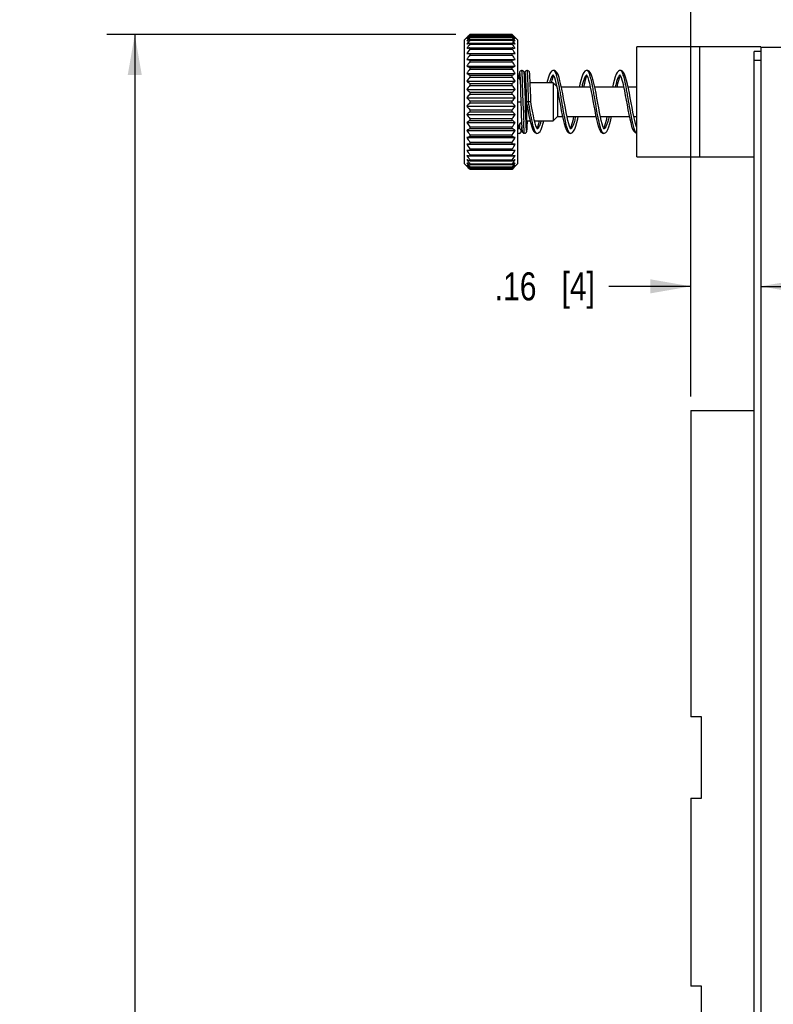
# Model space of a CAD drawing. Header units: inches. Extents: x 0 to 34, y 0 to 22.
# Tile 24 of 36: x 11.5 to 14.9, y 12.7 to 17.1. Entities that reach past the tile are written whole.
import ezdxf

# ---------------------------------------------------------------- set-up
doc = ezdxf.new("R2010")
doc.units = ezdxf.units.IN
doc.header["$LTSCALE"] = 1.87
doc.header["$MEASUREMENT"] = 0
doc.layers.get('0').update_dxf_attribs({"linetype": 'CONTINUOUS'})
doc.layers.add('DIMENSIONS', color=7, linetype='CONTINUOUS')
doc.styles.get("Standard").update_dxf_attribs({"font": 'txt', "width": 0.8})
doc.dimstyles.new('DIMSTYLE_3', dxfattribs={"dimtxt": 0.125, "dimasz": 0.18, "dimexe": 0.125, "dimexo": 0.0625, "dimgap": 0.0625, "dimtad": 0, "dimtih": 1, "dimtoh": 1, "dimlfac": 0.5, "dimzin": 4, "dimdsep": 46, "dimtxsty": 'STANDARD', "dimblk": '_FILLED', "dimblk1": '_FILLED', "dimblk2": '_FILLED', "dimcen": 0.09, "dimadec": 0, "dimazin": 0, "dimtp": 0.001, "dimtm": 0.001, "dimtfac": 1, "dimtofl": 0, "dimtmove": 0, "dimatfit": 3, "dimldrblk": '_FILLED', "dimfxl": 1, "dimtolj": 1, "dimtzin": 4, "dimarcsym": 0})

# ---------------------------------------------------------------- blocks, each defined once
blk = doc.blocks.new('_FILLED')
at = {"color": 0, "linetype": 'BYBLOCK'}
blk.add_solid([(0, 0), (-1, 0.174), (-1, -0.174)], dxfattribs=at)
blk = doc.blocks.new('*D25')
at = {"layer": 'DIMENSIONS', "color": 2, "linetype": 'CONTINUOUS'}
for p, q in [((13.4808, 17.0298), (11.926, 17.0298)), ((12.051, 17.0298), (12.051, 12.0349)), ((12.051, 6.7899), (12.051, 11.7849)), ((13.4808, 6.7899), (11.926, 6.7899))]:
    blk.add_line(p, q, dxfattribs=at)
at = {"layer": 'DIMENSIONS', "color": 2, "linetype": 'CONTINUOUS', "xscale": 0.18, "yscale": 0.18, "zscale": 0.18}
for p, rotation in [((12.051, 17.0298), 90), ((12.051, 6.7899), 270)]:
    blk.add_blockref('_FILLED', p, dxfattribs=dict(at, rotation=rotation))
at = {"layer": 'DIMENSIONS', "color": 2, "linetype": 'CONTINUOUS', "insert": (12.051, 11.9724), "char_height": 0.125, "width": 1.025, "attachment_point": 2, "line_spacing_factor": 0.9}
blk.add_mtext('5.12{\\Ftxt.shx;\\W1.000000;\\H0.125000; }[130]', dxfattribs=at)
blk = doc.blocks.new('*D28')
at = {"layer": 'DIMENSIONS', "color": 2, "linetype": 'CONTINUOUS'}
for p, q in [((14.5275, 15.4173), (14.5275, 17.9049)), ((15.0487, 17.0364), (15.0487, 17.9049)), ((14.5275, 17.7799), (14.1007, 17.7799)), ((15.0487, 17.7799), (15.4087, 17.7799))]:
    blk.add_line(p, q, dxfattribs=at)
at = {"layer": 'DIMENSIONS', "color": 2, "linetype": 'CONTINUOUS', "xscale": 0.18, "yscale": 0.18, "zscale": 0.18}
blk.add_blockref('_FILLED', (14.5275, 17.7799), dxfattribs=at)
at = {"layer": 'DIMENSIONS', "color": 2, "linetype": 'CONTINUOUS', "xscale": 0.18, "yscale": 0.18, "zscale": 0.18, "rotation": 180}
blk.add_blockref('_FILLED', (15.0487, 17.7799), dxfattribs=at)
at = {"layer": 'DIMENSIONS', "color": 2, "linetype": 'CONTINUOUS', "insert": (14.0382, 17.8424), "char_height": 0.125, "width": 0.925, "attachment_point": 3, "line_spacing_factor": 0.9}
blk.add_mtext('.26{\\Ftxt.shx;\\W1.000000;\\H0.125000; }[6.6]', dxfattribs=at)
blk = doc.blocks.new('*D29')
at = {"layer": 'DIMENSIONS', "color": 2, "linetype": 'CONTINUOUS'}
for p, q in [((14.5275, 15.4173), (14.5275, 16.0333)), ((14.5275, 15.9083), (14.1626, 15.9083)), ((14.8387, 15.9083), (15.1987, 15.9083))]:
    blk.add_line(p, q, dxfattribs=at)
at = {"layer": 'DIMENSIONS', "color": 2, "linetype": 'CONTINUOUS', "xscale": 0.18, "yscale": 0.18, "zscale": 0.18}
blk.add_blockref('_FILLED', (14.5275, 15.9083), dxfattribs=at)
at = {"layer": 'DIMENSIONS', "color": 2, "linetype": 'CONTINUOUS', "xscale": 0.18, "yscale": 0.18, "zscale": 0.18, "rotation": 180}
blk.add_blockref('_FILLED', (14.8387, 15.9083), dxfattribs=at)
at = {"layer": 'DIMENSIONS', "color": 2, "linetype": 'CONTINUOUS', "insert": (14.1001, 15.9708), "char_height": 0.125, "width": 0.725, "attachment_point": 3, "line_spacing_factor": 0.9}
blk.add_mtext('.16{\\Ftxt.shx;\\W1.000000;\\H0.125000; }[4]', dxfattribs=at)

msp = doc.modelspace()

# ---------------------------------------------------------------- linework, layer by layer
at = {"color": 7, "linetype": 'CONTINUOUS'}
for p, q in [((13.5433, 17.0299), (13.5197, 17.0062)), ((13.732, 17.0298), (13.5433, 17.0298)), ((13.5433, 17.0279), (13.5433, 17.0267)), ((13.5433, 17.0279), (13.732, 17.0279)), ((13.5433, 17.0267), (13.732, 17.0267)), ((13.5433, 17.0208), (13.5433, 17.0184)), ((13.5433, 17.0208), (13.732, 17.0208)), ((13.7557, 17.0062), (13.732, 17.0299)), ((13.732, 17.0267), (13.732, 17.0279)), ((13.732, 17.0184), (13.732, 17.0208)), ((13.5197, 16.4535), (13.5197, 17.0062)), ((13.5433, 17.0184), (13.732, 17.0184)), ((13.5433, 17.0088), (13.5433, 17.0052)), ((13.5433, 17.0088), (13.732, 17.0088)), ((13.5433, 17.0052), (13.732, 17.0052)), ((13.5433, 16.992), (13.5433, 16.9873)), ((13.5433, 16.992), (13.732, 16.992)), ((13.5433, 16.9873), (13.732, 16.9873)), ((13.732, 17.0052), (13.732, 17.0088)), ((13.732, 16.9873), (13.732, 16.992)), ((13.7557, 17.0062), (13.7557, 16.4535)), ((13.5297, 16.9452), (13.7456, 16.9452)), ((13.5366, 16.9694), (13.5387, 16.9698)), ((13.5433, 16.9707), (13.5433, 16.965)), ((13.5433, 16.9707), (13.732, 16.9707)), ((13.5433, 16.965), (13.732, 16.965)), ((13.5433, 16.9452), (13.5433, 16.9387)), ((13.5433, 16.9387), (13.732, 16.9387)), ((13.732, 16.965), (13.732, 16.9707)), ((13.732, 16.9387), (13.732, 16.9452)), ((13.7367, 16.9698), (13.7387, 16.9694)), ((14.2867, 16.4849), (14.2867, 16.9749)), ((14.8387, 16.9749), (14.2867, 16.9749)), ((14.8087, 6.8659), (14.8087, 16.9539)), ((14.8387, 16.9539), (14.8087, 16.9539)), ((14.8387, 16.9739), (14.8387, 6.8459)), ((14.8387, 16.9739), (15.0487, 16.9739)), ((13.5297, 16.9187), (13.7456, 16.9187)), ((13.5297, 16.889), (13.7456, 16.889)), ((13.5433, 16.9161), (13.5433, 16.9088)), ((13.5433, 16.9161), (13.732, 16.9161)), ((13.5433, 16.9088), (13.732, 16.9088)), ((13.732, 16.9088), (13.732, 16.9161)), ((14.8387, 16.9139), (14.8087, 16.9139)), ((13.5297, 16.8566), (13.7456, 16.8566)), ((13.5433, 16.8838), (13.5433, 16.8759)), ((13.5433, 16.8838), (13.732, 16.8838)), ((13.5433, 16.8759), (13.732, 16.8759)), ((13.5433, 16.8489), (13.5433, 16.8404)), ((13.5433, 16.8489), (13.732, 16.8489)), ((13.732, 16.8759), (13.732, 16.8838)), ((13.732, 16.8404), (13.732, 16.8489)), ((13.7664, 16.844), (13.7667, 16.8391)), ((13.9137, 16.8506), (13.9146, 16.8495)), ((13.9163, 16.8699), (13.9163, 16.8699)), ((14.0629, 16.8494), (14.0618, 16.8488)), ((14.0624, 16.8506), (14.0633, 16.8495)), ((14.0651, 16.8699), (14.065, 16.8699)), ((14.2112, 16.8506), (14.212, 16.8496)), ((14.2138, 16.8699), (14.2137, 16.8699)), ((13.5297, 16.8219), (13.7456, 16.8219)), ((13.5433, 16.8404), (13.732, 16.8404)), ((13.5433, 16.812), (13.5433, 16.803)), ((13.5433, 16.812), (13.732, 16.812)), ((13.5433, 16.803), (13.732, 16.803)), ((13.732, 16.803), (13.732, 16.812)), ((13.7667, 16.8391), (13.767, 16.8333)), ((13.767, 16.8333), (13.7673, 16.8266)), ((13.7673, 16.8266), (13.7678, 16.815)), ((13.7678, 16.815), (13.7683, 16.8017)), ((13.7683, 16.8017), (13.7688, 16.7866)), ((13.7795, 16.7664), (13.7778, 16.8196)), ((13.7868, 16.8362), (13.7865, 16.8431)), ((13.7872, 16.828), (13.7868, 16.8362)), ((13.7883, 16.8018), (13.7872, 16.828)), ((13.7889, 16.7824), (13.7883, 16.8018)), ((13.7907, 16.8424), (13.791, 16.8365)), ((13.791, 16.8365), (13.7914, 16.8293)), ((13.7914, 16.8293), (13.7917, 16.821)), ((13.7917, 16.821), (13.7921, 16.8116)), ((13.7921, 16.8116), (13.7927, 16.7954)), ((13.8111, 16.8359), (13.8107, 16.8432)), ((13.8115, 16.8272), (13.8111, 16.8359)), ((13.8124, 16.8054), (13.8115, 16.8272)), ((13.9137, 16.8149), (13.812, 16.8149)), ((13.813, 16.7854), (13.8124, 16.8054)), ((13.9137, 16.8149), (13.9137, 16.6449)), ((13.9303, 16.7982), (13.9137, 16.8149)), ((13.9268, 16.8136), (13.9306, 16.7967)), ((13.5297, 16.7858), (13.7456, 16.7858)), ((13.5433, 16.7736), (13.5433, 16.7644)), ((13.5433, 16.7736), (13.732, 16.7736)), ((13.5433, 16.7644), (13.732, 16.7644)), ((13.732, 16.7644), (13.732, 16.7736)), ((13.7688, 16.7866), (13.7695, 16.764)), ((13.7815, 16.6933), (13.7795, 16.7664)), ((13.7927, 16.7954), (13.7933, 16.777)), ((13.7933, 16.777), (13.7942, 16.7499)), ((13.8047, 16.7299), (13.8037, 16.7664)), ((13.9333, 16.7837), (13.9333, 16.6645)), ((14.0797, 16.7952), (13.951, 16.7952)), ((14.2284, 16.7952), (14.0998, 16.7952)), ((14.2867, 16.7952), (14.2485, 16.7952)), ((13.5297, 16.7486), (13.7456, 16.7486)), ((13.5433, 16.7345), (13.5433, 16.7253)), ((13.5433, 16.7345), (13.732, 16.7345)), ((13.5433, 16.7253), (13.732, 16.7253)), ((13.732, 16.7253), (13.732, 16.7345)), ((13.7557, 16.7299), (13.7705, 16.7299)), ((13.8147, 16.7299), (13.7905, 16.7299)), ((13.7947, 16.7299), (13.7983, 16.7103)), ((13.7957, 16.7249), (13.7957, 16.6449)), ((13.5297, 16.7111), (13.7456, 16.7111)), ((13.5297, 16.674), (13.7456, 16.674)), ((13.5433, 16.6953), (13.5433, 16.6861)), ((13.5433, 16.6953), (13.732, 16.6953)), ((13.5433, 16.6861), (13.732, 16.6861)), ((13.732, 16.6861), (13.732, 16.6953)), ((13.7715, 16.6974), (13.7725, 16.6651)), ((13.7923, 16.6716), (13.7917, 16.6899)), ((13.7929, 16.6554), (13.7923, 16.6716)), ((13.5297, 16.6378), (13.7456, 16.6378)), ((13.5433, 16.6567), (13.5433, 16.6478)), ((13.5433, 16.6567), (13.732, 16.6567)), ((13.5433, 16.6478), (13.732, 16.6478)), ((13.732, 16.6478), (13.732, 16.6567)), ((13.7725, 16.6651), (13.7731, 16.6486)), ((13.7731, 16.6486), (13.7739, 16.6302)), ((13.7739, 16.6302), (13.7742, 16.6227)), ((13.7933, 16.6446), (13.7929, 16.6554)), ((13.7938, 16.6333), (13.7933, 16.6446)), ((13.7941, 16.6262), (13.7938, 16.6333)), ((13.7944, 16.6201), (13.7941, 16.6262)), ((13.7957, 16.6449), (13.8116, 16.6449)), ((13.7991, 16.6262), (13.7995, 16.6352)), ((13.7995, 16.6352), (13.7999, 16.6449)), ((13.8318, 16.6449), (13.9137, 16.6449)), ((13.9137, 16.6449), (13.9333, 16.6645)), ((13.9333, 16.6645), (13.9559, 16.6645)), ((13.976, 16.6645), (14.1047, 16.6645)), ((14.1247, 16.6645), (14.2534, 16.6645)), ((14.2735, 16.6645), (14.2867, 16.6645)), ((13.5297, 16.6032), (13.7456, 16.6032)), ((13.5433, 16.6193), (13.5433, 16.6108)), ((13.5433, 16.6193), (13.732, 16.6193)), ((13.5433, 16.6108), (13.732, 16.6108)), ((13.5433, 16.5839), (13.5433, 16.5759)), ((13.5433, 16.5839), (13.732, 16.5839)), ((13.732, 16.6108), (13.732, 16.6193)), ((13.732, 16.5759), (13.732, 16.5839)), ((13.7622, 16.5899), (13.7623, 16.5899)), ((13.7622, 16.5899), (13.7623, 16.5899)), ((13.7625, 16.6099), (13.7623, 16.6099)), ((13.7742, 16.6227), (13.7746, 16.6163)), ((13.7947, 16.615), (13.7944, 16.6201)), ((13.842, 16.5899), (13.8419, 16.5899)), ((13.9906, 16.5899), (13.9898, 16.59)), ((13.9907, 16.5899), (13.9906, 16.5899)), ((13.9933, 16.6091), (13.9923, 16.6103)), ((14.1394, 16.5899), (14.1394, 16.5899)), ((14.142, 16.6091), (14.1411, 16.6103)), ((13.5297, 16.5707), (13.7456, 16.5707)), ((13.5297, 16.541), (13.7456, 16.541)), ((13.5433, 16.5759), (13.732, 16.5759)), ((13.5433, 16.5509), (13.5433, 16.5436)), ((13.5433, 16.5509), (13.732, 16.5509)), ((13.5433, 16.5436), (13.732, 16.5436)), ((13.732, 16.5436), (13.732, 16.5509)), ((13.5297, 16.5145), (13.7456, 16.5145)), ((13.5433, 16.521), (13.5433, 16.5145)), ((13.5433, 16.521), (13.732, 16.521)), ((13.5433, 16.4947), (13.5433, 16.4891)), ((13.5433, 16.4947), (13.732, 16.4947)), ((13.732, 16.5145), (13.732, 16.521)), ((13.732, 16.4891), (13.732, 16.4947)), ((13.5197, 16.4535), (13.5433, 16.4299)), ((13.5387, 16.49), (13.5366, 16.4904)), ((13.5433, 16.4891), (13.732, 16.4891)), ((13.5433, 16.4724), (13.5433, 16.4678)), ((13.5433, 16.4724), (13.732, 16.4724)), ((13.5433, 16.4678), (13.732, 16.4678)), ((13.5433, 16.4545), (13.5433, 16.451)), ((13.5433, 16.4545), (13.732, 16.4545)), ((13.5433, 16.451), (13.732, 16.451)), ((13.732, 16.4678), (13.732, 16.4724)), ((13.732, 16.451), (13.732, 16.4545)), ((13.732, 16.4299), (13.7557, 16.4535)), ((13.7387, 16.4904), (13.7367, 16.49)), ((14.2867, 16.4849), (14.8087, 16.4849)), ((13.5433, 16.4413), (13.5433, 16.4389)), ((13.5433, 16.4413), (13.732, 16.4413)), ((13.5433, 16.4389), (13.732, 16.4389)), ((13.5433, 16.4331), (13.5433, 16.4319)), ((13.5433, 16.4331), (13.732, 16.4331)), ((13.5433, 16.4319), (13.732, 16.4319)), ((13.5433, 16.4299), (13.732, 16.4299)), ((13.732, 16.4389), (13.732, 16.4413)), ((13.732, 16.4319), (13.732, 16.4331)), ((14.5275, 15.3548), (14.5275, 13.991)), ((14.5275, 15.3548), (14.8087, 15.3548)), ((14.5747, 13.991), (14.5275, 13.991)), ((14.5747, 13.6288), (14.5747, 13.991)), ((14.5275, 13.6288), (14.5275, 12.791)), ((14.5275, 13.6288), (14.5747, 13.6288)), ((14.5747, 12.791), (14.5275, 12.791)), ((14.5747, 12.4288), (14.5747, 12.791))]:
    msp.add_line(p, q, dxfattribs=at)
at = {"color": 3, "linetype": 'CONTINUOUS'}
msp.add_line((14.5667, 16.4849), (14.5667, 16.9749), dxfattribs=at)
at = {"color": 7, "linetype": 'CONTINUOUS'}
for points in [[(13.7745, 16.8699), (13.7727, 16.8697), (13.7696, 16.8686), (13.7672, 16.8668), (13.7657, 16.8649), (13.7648, 16.8631), (13.7644, 16.8617), (13.7641, 16.8605), (13.7639, 16.8593), (13.7637, 16.858), (13.7635, 16.8564), (13.7633, 16.8546), (13.7631, 16.8526), (13.7629, 16.8502), (13.7628, 16.8476), (13.7626, 16.8447), (13.7624, 16.8415), (13.7622, 16.838), (13.762, 16.8336)], [(13.7652, 16.8565), (13.7652, 16.8564), (13.7653, 16.8561), (13.7654, 16.8555), (13.7655, 16.8547), (13.7656, 16.8538), (13.7657, 16.8527), (13.7658, 16.8513), (13.766, 16.8498), (13.7661, 16.8481), (13.7662, 16.8462), (13.7664, 16.844)], [(13.7865, 16.8431), (13.7863, 16.8461), (13.7861, 16.8487), (13.7859, 16.8511), (13.7857, 16.8533), (13.7856, 16.8552), (13.7854, 16.8568), (13.7852, 16.8582), (13.785, 16.8595), (13.7848, 16.8606), (13.7845, 16.8618), (13.7841, 16.8632), (13.7832, 16.8649), (13.7818, 16.8668), (13.7795, 16.8685), (13.7764, 16.8697), (13.7745, 16.8699)], [(13.7987, 16.8699), (13.7969, 16.8697), (13.7938, 16.8686), (13.7914, 16.8668), (13.7899, 16.8649), (13.7891, 16.8631), (13.7886, 16.8617), (13.7883, 16.8605), (13.7881, 16.8592), (13.7879, 16.8577), (13.7877, 16.856), (13.7875, 16.8541), (13.7873, 16.852), (13.7871, 16.8495), (13.7869, 16.8467), (13.7867, 16.8436), (13.7866, 16.841)], [(13.7895, 16.8565), (13.7894, 16.8565), (13.7895, 16.8564), (13.7895, 16.856), (13.7896, 16.8554), (13.7897, 16.8546), (13.7899, 16.8536), (13.79, 16.8523), (13.7901, 16.8509), (13.7902, 16.8492), (13.7904, 16.8473), (13.7905, 16.845), (13.7907, 16.8424)], [(13.8107, 16.8432), (13.8105, 16.8464), (13.8103, 16.8492), (13.8101, 16.8517), (13.8099, 16.8539), (13.8097, 16.8559), (13.8095, 16.8576), (13.8093, 16.8591), (13.8091, 16.8604), (13.8088, 16.8617), (13.8083, 16.8632), (13.8074, 16.8649), (13.806, 16.8668), (13.8036, 16.8686), (13.8006, 16.8697), (13.7987, 16.8699)], [(13.9163, 16.8699), (13.9127, 16.8694), (13.9072, 16.8667), (13.9022, 16.8614), (13.8976, 16.8532), (13.8928, 16.8404), (13.8884, 16.8253), (13.8859, 16.8149)], [(13.9062, 16.8149), (13.9091, 16.8263), (13.9126, 16.8375), (13.9157, 16.8452), (13.9163, 16.8464)], [(13.9146, 16.8495), (13.9168, 16.8455), (13.9197, 16.8383), (13.9231, 16.8276), (13.9268, 16.8136)], [(13.9527, 16.787), (13.9487, 16.8061), (13.9446, 16.8234), (13.9405, 16.8384), (13.9358, 16.8514), (13.9305, 16.8612), (13.9254, 16.8667), (13.9199, 16.8694), (13.9163, 16.8699)], [(14.0651, 16.8699), (14.0615, 16.8694), (14.0559, 16.8667), (14.0509, 16.8613), (14.0463, 16.8531), (14.0416, 16.8407), (14.0373, 16.8256), (14.0331, 16.8085), (14.0303, 16.7952)], [(14.0504, 16.7952), (14.0508, 16.7973), (14.0546, 16.8138), (14.0582, 16.8277), (14.0617, 16.8384), (14.0645, 16.8455), (14.065, 16.8464)], [(14.0633, 16.8495), (14.0655, 16.8455), (14.0685, 16.8382), (14.072, 16.8271), (14.0757, 16.8128), (14.0796, 16.7957)], [(14.1011, 16.789), (14.097, 16.8082), (14.0929, 16.8254), (14.0884, 16.8408), (14.0839, 16.8528), (14.0793, 16.8612), (14.0743, 16.8665), (14.0688, 16.8694), (14.065, 16.8699)], [(14.2138, 16.8699), (14.2102, 16.8694), (14.2047, 16.8667), (14.1996, 16.8614), (14.195, 16.8531), (14.1905, 16.841), (14.186, 16.8257), (14.1819, 16.8085), (14.179, 16.7952)], [(14.1991, 16.7952), (14.2029, 16.8122), (14.2067, 16.8266), (14.2102, 16.8378), (14.2131, 16.8452), (14.2138, 16.8464)], [(14.212, 16.8496), (14.2141, 16.8458), (14.217, 16.8389), (14.2204, 16.8283), (14.224, 16.8145), (14.2278, 16.798)], [(14.2497, 16.7895), (14.2456, 16.8086), (14.2415, 16.8257), (14.2371, 16.8408), (14.2325, 16.853), (14.228, 16.8612), (14.223, 16.8666), (14.2175, 16.8694), (14.2138, 16.8699)], [(13.7695, 16.764), (13.7703, 16.7386), (13.7705, 16.7319), (13.7707, 16.725), (13.7715, 16.6974)], [(13.7917, 16.6899), (13.7907, 16.7245), (13.7905, 16.7319), (13.7889, 16.7824)], [(13.8147, 16.7299), (13.8145, 16.7373), (13.8143, 16.7459), (13.813, 16.7854)], [(13.9306, 16.7967), (13.9346, 16.7774), (13.9386, 16.7567), (13.9425, 16.7351), (13.9465, 16.7132), (13.9505, 16.6916), (13.9546, 16.6709)], [(13.9762, 16.6637), (13.9723, 16.6825), (13.9685, 16.7027), (13.9646, 16.7239), (13.9606, 16.7454), (13.9567, 16.7666), (13.9527, 16.787)], [(14.0796, 16.7957), (14.0835, 16.7765), (14.0874, 16.7558), (14.0914, 16.7343), (14.0954, 16.7124), (14.0994, 16.6909), (14.1035, 16.6702)], [(14.1249, 16.6637), (14.121, 16.6829), (14.1171, 16.7034), (14.1131, 16.7249), (14.1091, 16.7467), (14.1051, 16.7683), (14.1011, 16.789)], [(14.2278, 16.798), (14.2317, 16.7793), (14.2356, 16.7591), (14.2395, 16.7379), (14.2434, 16.7163), (14.2474, 16.6949), (14.2513, 16.6744)], [(14.2735, 16.6644), (14.2696, 16.6836), (14.2656, 16.7043), (14.2617, 16.7257), (14.2577, 16.7475), (14.2537, 16.7689), (14.2497, 16.7895)], [(13.7942, 16.7499), (13.7946, 16.7357), (13.7947, 16.7299)], [(13.8435, 16.6105), (13.841, 16.6152), (13.8378, 16.6236), (13.8342, 16.6355), (13.8303, 16.6507), (13.8264, 16.6685), (13.8225, 16.6882), (13.8185, 16.7093), (13.8147, 16.7299)], [(13.7983, 16.7103), (13.8023, 16.6892), (13.8063, 16.6689), (13.8103, 16.65)], [(13.9546, 16.6709), (13.9587, 16.6515), (13.9628, 16.6343), (13.9672, 16.6192), (13.9719, 16.6066), (13.9765, 16.5985), (13.9815, 16.5931), (13.9871, 16.5903), (13.9907, 16.5899)], [(14.1035, 16.6702), (14.1076, 16.651), (14.1117, 16.6338), (14.1161, 16.6186), (14.1208, 16.6064), (14.1253, 16.5983), (14.1303, 16.593), (14.1359, 16.5903), (14.1394, 16.5899)], [(14.2513, 16.6744), (14.2554, 16.6551), (14.2595, 16.6375), (14.2637, 16.6222), (14.2683, 16.6091), (14.2735, 16.5991), (14.2791, 16.593), (14.2847, 16.5903), (14.2867, 16.5901)], [(13.7866, 16.5899), (13.7885, 16.5901), (13.7916, 16.5912), (13.7939, 16.593), (13.7954, 16.5949), (13.7962, 16.5966), (13.7966, 16.598), (13.7969, 16.5991), (13.7971, 16.6003), (13.7973, 16.6016), (13.7975, 16.6032), (13.7977, 16.605), (13.7979, 16.607), (13.7981, 16.6094), (13.7983, 16.6121), (13.7985, 16.6151), (13.7987, 16.6185), (13.7991, 16.6262)], [(13.8103, 16.65), (13.8144, 16.6333), (13.8187, 16.6186), (13.8235, 16.606), (13.8282, 16.5979), (13.8331, 16.5929), (13.8385, 16.5903), (13.8419, 16.5899)], [(13.8419, 16.5899), (13.8456, 16.5903), (13.851, 16.593), (13.856, 16.5982), (13.861, 16.6075), (13.8658, 16.6205), (13.87, 16.6354), (13.8723, 16.6449)], [(13.8521, 16.6449), (13.8488, 16.6324), (13.8454, 16.6215), (13.8424, 16.6142), (13.842, 16.6134)], [(13.9923, 16.6103), (13.9901, 16.6144), (13.9871, 16.6218), (13.9837, 16.6328), (13.98, 16.6469), (13.9762, 16.6637)], [(13.9906, 16.5899), (13.9943, 16.5904), (13.9998, 16.5931), (14.0053, 16.5992), (14.0105, 16.6092), (14.0151, 16.6224), (14.0193, 16.6376), (14.0234, 16.6551), (14.0254, 16.6645)], [(14.0053, 16.6645), (14.0051, 16.6637), (14.0013, 16.6466), (13.9975, 16.6324), (13.9941, 16.6215), (13.9912, 16.6143), (13.9907, 16.6133)], [(14.1411, 16.6103), (14.1389, 16.6142), (14.136, 16.6214), (14.1325, 16.6325), (14.1287, 16.6468), (14.1249, 16.6637)], [(14.154, 16.6645), (14.1539, 16.664), (14.1501, 16.647), (14.1464, 16.6327), (14.1429, 16.6216), (14.14, 16.6144), (14.1394, 16.6133)], [(14.1394, 16.5899), (14.1431, 16.5904), (14.1486, 16.5931), (14.1536, 16.5984), (14.1581, 16.6066), (14.1627, 16.6186), (14.1671, 16.6337), (14.1712, 16.6508), (14.1741, 16.6645)], [(14.2867, 16.6164), (14.2845, 16.622), (14.2811, 16.633), (14.2774, 16.6473), (14.2735, 16.6644)], [(13.7623, 16.5899), (13.7643, 16.5901), (13.7674, 16.5912), (13.7697, 16.593), (13.7711, 16.5949), (13.7719, 16.5966), (13.7724, 16.5979), (13.7727, 16.5991), (13.7729, 16.6003), (13.7731, 16.6015), (13.7733, 16.6029), (13.7734, 16.6045), (13.7736, 16.6062), (13.7738, 16.6083), (13.7739, 16.6105), (13.7741, 16.613), (13.7743, 16.6158), (13.7745, 16.6187)], [(13.7746, 16.6163), (13.7748, 16.6135), (13.775, 16.6109), (13.7751, 16.6086), (13.7753, 16.6065), (13.7755, 16.6047), (13.7756, 16.6031), (13.7758, 16.6017), (13.776, 16.6004), (13.7762, 16.5992), (13.7765, 16.598), (13.777, 16.5966), (13.7778, 16.5948), (13.7793, 16.5929), (13.7817, 16.5911), (13.7848, 16.59), (13.7866, 16.5899)], [(13.7958, 16.6032), (13.7958, 16.6033), (13.7957, 16.6038), (13.7956, 16.6044), (13.7955, 16.6053), (13.7954, 16.6063), (13.7953, 16.6076), (13.7951, 16.6091), (13.795, 16.6108), (13.7949, 16.6128), (13.7947, 16.615)], [(13.8445, 16.6091), (13.8445, 16.6091), (13.8435, 16.6105)]]:
    msp.add_lwpolyline(points, dxfattribs=at)
for centre, radius, start, end in [((14.065, 16.5159), 0.7324, 135.432, 136.9626), ((14.1358, 16.5064), 0.7885, 138.7191, 140.2335), ((13.9554, 16.5546), 0.6276, 132.1662, 132.7112), ((13.982, 16.5253), 0.6671, 131.8975, 132.1703), ((13.9909, 16.5153), 0.6805, 131.6542, 131.8976), ((14.0218, 16.4806), 0.7269, 131.1642, 131.6499), ((13.9533, 16.4498), 0.7029, 125.6828, 126.148), ((13.2281, 16.533), 0.7077, 43.0107, 44.5947), ((13.2535, 16.4806), 0.7269, 48.3501, 48.8358), ((13.1567, 16.5211), 0.7659, 39.7441, 41.3033), ((13.322, 16.4498), 0.7029, 53.852, 54.3172), ((13.2844, 16.5153), 0.6805, 48.1024, 48.3458), ((13.2933, 16.5253), 0.6671, 47.8297, 48.1025), ((13.3199, 16.5546), 0.6276, 47.2888, 47.8338), ((14.1927, 16.4959), 0.8335, 141.1818, 142.6916), ((13.8927, 16.5321), 0.6007, 126.644, 127.1694), ((14.2489, 16.4731), 0.8838, 142.9784, 144.462), ((13.8388, 16.4686), 0.6157, 119.6536, 120.1264), ((13.7974, 16.3047), 0.7327, 111.0588, 111.4283), ((14.292, 16.4473), 0.9232, 144.1968, 145.6595), ((13.9168, 16.4998), 0.6411, 126.3874, 126.6481), ((13.8608, 16.4299), 0.6602, 119.4249, 119.6575), ((13.8179, 16.2517), 0.7895, 110.8815, 111.0619), ((13.9254, 16.4881), 0.6556, 126.1522, 126.3875), ((13.8692, 16.4151), 0.6772, 119.2132, 119.425), ((13.826, 16.2304), 0.8123, 110.7161, 110.8816), ((13.8945, 16.3697), 0.7292, 118.7941, 119.2093), ((13.8494, 16.1684), 0.8786, 110.3911, 110.713), ((13.0826, 16.4959), 0.8335, 37.3084, 38.8182), ((13.3808, 16.3697), 0.7292, 60.7907, 61.2059), ((13.0264, 16.4731), 0.8838, 35.538, 37.0216), ((13.4259, 16.1684), 0.8786, 69.287, 69.6089), ((12.9833, 16.4473), 0.9232, 34.3405, 35.8032), ((13.3499, 16.4881), 0.6556, 53.6125, 53.8478), ((13.4061, 16.4151), 0.6772, 60.575, 60.7868), ((13.4493, 16.2304), 0.8123, 69.1184, 69.2839), ((13.3585, 16.4998), 0.6411, 53.3519, 53.6126), ((13.4145, 16.4299), 0.6602, 60.3425, 60.5751), ((13.4574, 16.2517), 0.7895, 68.9381, 69.1185), ((13.3826, 16.5321), 0.6007, 52.8306, 53.356), ((13.4365, 16.4686), 0.6157, 59.8736, 60.3464), ((13.4779, 16.3047), 0.7327, 68.5717, 68.9412), ((13.7754, 15.7269), 1.2652, 100.8786, 101.1952), ((14.3191, 16.4198), 0.9483, 144.9029, 146.3522), ((14.3284, 16.3917), 0.9569, 145.1343, 146.579), ((13.8211, 15.4889), 1.5076, 100.6176, 100.7963), ((13.4542, 15.4889), 1.5076, 79.2037, 79.3824), ((12.9562, 16.4198), 0.9483, 33.6478, 35.0971), ((12.9469, 16.3917), 0.9569, 33.421, 34.8657), ((13.4929, 15.6909), 1.3019, 78.8093, 79.1169), ((13.7895, 18.2317), 1.3384, 258.8102, 259.4005), ((14.3191, 16.3636), 0.9483, 144.9029, 146.3522), ((13.8163, 17.6196), 0.7848, 248.5815, 249.6397), ((13.4745, 18.2907), 1.3984, 280.6121, 281.1771), ((12.9562, 16.3636), 0.9483, 33.6478, 35.0971), ((13.4472, 17.6506), 0.8179, 290.3818, 291.3971), ((14.292, 16.3358), 0.9232, 144.1968, 145.6595), ((13.859, 17.4243), 0.6563, 239.8852, 241.2427), ((12.9833, 16.3358), 0.9232, 34.3405, 35.8032), ((13.4037, 17.4466), 0.6819, 298.7828, 300.0893), ((13.7957, 16.8549), 0.04, 180.0036, 224.7798), ((14.0653, 16.844), 0.00587, 109.1112, 114.2713), ((14.2489, 16.3083), 0.8838, 142.9784, 144.462), ((13.9147, 17.3299), 0.6373, 232.8426, 234.3551), ((14.1927, 16.2806), 0.8335, 141.1818, 142.6916), ((13.0264, 16.3083), 0.8838, 35.538, 37.0216), ((13.347, 17.3483), 0.6602, 305.6711, 307.1312), ((13.0826, 16.2806), 0.8335, 37.3084, 38.8182), ((13.7957, 16.8549), 0.04, 258.5265, 264.6766), ((4.6758, 16.5085), 9.1316, 1.61826, 1.92252), ((13.9795, 17.2732), 0.6633, 227.3005, 228.8726), ((14.1359, 16.2442), 0.7886, 138.7192, 140.2335), ((13.2811, 17.2896), 0.6853, 311.1527, 312.6742), ((13.1567, 16.259), 0.7659, 39.7441, 41.3033), ((14.0491, 17.2331), 0.7103, 223.0136, 224.5918), ((14.065, 16.2113), 0.7324, 135.432, 136.9626), ((13.2103, 17.2484), 0.7324, 315.432, 316.9626), ((13.2262, 16.2266), 0.7103, 43.0136, 44.5918), ((14.1186, 17.2008), 0.7659, 219.7441, 221.3033), ((13.9942, 16.1702), 0.6853, 131.1527, 132.6742), ((14.1927, 17.1792), 0.8335, 217.3084, 218.8182), ((13.1394, 17.2155), 0.7886, 318.7192, 320.2335), ((13.2958, 16.1865), 0.6633, 47.3005, 48.8726), ((13.0826, 17.1792), 0.8335, 321.1818, 322.6916), ((20.7067, 16.8832), 6.9278, 181.57075, 181.99205), ((13.9283, 16.1114), 0.6602, 125.6711, 127.1312), ((14.2489, 17.1515), 0.8838, 215.538, 217.0216), ((13.3606, 16.1298), 0.6373, 52.8426, 54.3551), ((13.0264, 17.1515), 0.8838, 322.9784, 324.462), ((13.7957, 16.6049), 0.04, 123.8108, 179.9964), ((13.7957, 16.6049), 0.04, 90, 93.4306), ((13.8716, 16.0132), 0.6819, 118.7828, 120.0893), ((14.292, 17.124), 0.9232, 214.3405, 215.8032), ((13.4163, 16.0354), 0.6563, 59.8852, 61.2427), ((12.9833, 17.124), 0.9232, 324.1968, 325.6595), ((13.7623, 16.5999), 0.01, 227.356, 269.4061), ((13.7624, 16.5999), 0.01, 90.0434, 129.8119), ((13.7623, 16.5999), 0.01, 270.0323, 284.6256), ((13.7623, 16.5999), 0.01, 303.9428, 89.4055), ((13.7624, 16.5998), 0.00992, 284.6237, 294.0126), ((13.7623, 16.5999), 0.01, 293.9682, 303.8981), ((13.8419, 16.5939), 0.00399, 268.2856, 269.5207), ((13.9904, 16.6156), 0.00574, 290.3784, 291.3513), ((13.8281, 15.8092), 0.8179, 110.3818, 111.3971), ((14.3191, 17.0961), 0.9483, 213.6478, 215.0971), ((13.8008, 15.1691), 1.3984, 100.6121, 101.1771), ((14.3284, 17.068), 0.9569, 213.421, 214.8657), ((13.459, 15.8401), 0.7848, 68.5815, 69.6397), ((12.9562, 17.0961), 0.9483, 324.9029, 326.3522), ((13.4858, 15.228), 1.3384, 78.8102, 79.4005), ((12.9469, 17.068), 0.9569, 325.1343, 326.579), ((14.3191, 17.0399), 0.9483, 213.6478, 215.0971), ((12.9562, 17.0399), 0.9483, 324.9029, 326.3522), ((14.292, 17.0125), 0.9232, 214.3405, 215.8032), ((13.7824, 17.7688), 1.3019, 258.8093, 259.1169), ((13.7974, 17.155), 0.7327, 248.5717, 248.9412), ((14.2489, 16.9866), 0.8838, 215.538, 217.0216), ((13.8388, 16.9912), 0.6157, 239.8736, 240.3464), ((14.1927, 16.9638), 0.8335, 217.3084, 218.8182), ((13.8927, 16.9276), 0.6007, 232.8306, 233.356), ((14.1186, 16.9386), 0.7659, 219.7441, 221.3033), ((13.8179, 17.208), 0.7895, 248.9381, 249.1185), ((13.8608, 17.0298), 0.6602, 240.3425, 240.5751), ((13.826, 17.2293), 0.8123, 249.1184, 249.2839), ((13.8692, 17.0446), 0.6772, 240.575, 240.7868), ((13.8211, 17.9709), 1.5076, 259.2037, 259.3824), ((13.8494, 17.2913), 0.8786, 249.287, 249.6089), ((13.8945, 17.09), 0.7292, 240.7907, 241.2059), ((12.9833, 17.0125), 0.9232, 324.1968, 325.6595), ((13.4542, 17.9709), 1.5076, 280.6176, 280.7963), ((13.0264, 16.9866), 0.8838, 322.9784, 324.462), ((13.4259, 17.2913), 0.8786, 290.3911, 290.713), ((13.0826, 16.9638), 0.8335, 321.1818, 322.6916), ((13.3808, 17.09), 0.7292, 298.7941, 299.2093), ((13.1395, 16.9533), 0.7885, 318.7191, 320.2335), ((13.4493, 17.2293), 0.8123, 290.7161, 290.8816), ((13.4061, 17.0446), 0.6772, 299.2132, 299.425), ((13.4999, 17.7328), 1.2652, 280.8786, 281.1952), ((13.4574, 17.208), 0.7895, 290.8815, 291.0619), ((13.4145, 17.0298), 0.6602, 299.4249, 299.6575), ((13.4779, 17.155), 0.7327, 291.0588, 291.4283), ((13.4365, 16.9912), 0.6157, 299.6536, 300.1264), ((13.3826, 16.9276), 0.6007, 306.644, 307.1694), ((13.9554, 16.9052), 0.6276, 227.2888, 227.8338), ((14.0491, 16.9285), 0.7103, 223.0136, 224.5918), ((13.9168, 16.96), 0.6411, 233.3519, 233.6126), ((13.982, 16.9344), 0.6671, 227.8297, 228.1025), ((13.9254, 16.9717), 0.6556, 233.6125, 233.8478), ((13.9909, 16.9444), 0.6805, 228.1024, 228.3458), ((13.9533, 17.0099), 0.7029, 233.852, 234.3172), ((14.0218, 16.9791), 0.7269, 228.3501, 228.8358), ((13.2103, 16.9439), 0.7324, 315.432, 316.9626), ((13.322, 17.0099), 0.7029, 305.6828, 306.148), ((13.2535, 16.9791), 0.7269, 311.1642, 311.6499), ((13.3499, 16.9717), 0.6556, 306.1522, 306.3875), ((13.2844, 16.9444), 0.6805, 311.6542, 311.8976), ((13.3585, 16.96), 0.6411, 306.3874, 306.6481), ((13.2933, 16.9344), 0.6671, 311.8975, 312.1703), ((13.3199, 16.9052), 0.6276, 312.1662, 312.7112)]:
    msp.add_arc(centre, radius, start, end, dxfattribs=at)
for points, knots in [([(13.7778, 16.8196), (13.7777, 16.8234), (13.7774, 16.8304), (13.777, 16.8404), (13.7766, 16.849), (13.7762, 16.8553), (13.776, 16.8596), (13.7757, 16.8623), (13.7755, 16.8645), (13.7753, 16.8664), (13.7751, 16.8679), (13.7749, 16.8689), (13.7748, 16.8695), (13.7746, 16.8698), (13.7745, 16.8699), (13.7745, 16.8699)], [0, 0, 0, 0, 0.221776, 0.419647, 0.591307, 0.734787, 0.79536, 0.848253, 0.893349, 0.930539, 0.959721, 0.980824, 0.993923, 0.997667, 1, 1, 1, 1]), ([(13.8022, 16.8149), (13.8021, 16.819), (13.8018, 16.8266), (13.8014, 16.8375), (13.8009, 16.8469), (13.8006, 16.8538), (13.8003, 16.8586), (13.8, 16.8615), (13.7998, 16.864), (13.7996, 16.866), (13.7994, 16.8676), (13.7992, 16.8688), (13.799, 16.8695), (13.7988, 16.8698), (13.7987, 16.8699), (13.7987, 16.8699)], [0, 0, 0, 0, 0.220574, 0.418073, 0.58979, 0.733604, 0.794448, 0.847602, 0.892913, 0.93028, 0.959614, 0.98085, 0.994017, 0.997738, 1, 1, 1, 1]), ([(13.9146, 16.8496), (13.9138, 16.8493), (13.9122, 16.8483), (13.9102, 16.846), (13.9081, 16.8429), (13.906, 16.8389), (13.904, 16.8341), (13.901, 16.8261), (13.8991, 16.8196), (13.8978, 16.8151)], [0, 0, 0, 0, 0.062259, 0.139376, 0.234564, 0.349201, 0.483644, 0.63745, 1, 1, 1, 1]), ([(13.942, 16.7953), (13.9409, 16.8007), (13.9389, 16.811), (13.9358, 16.8255), (13.9326, 16.8382), (13.9299, 16.8477), (13.9277, 16.8541), (13.9261, 16.8582), (13.9245, 16.8617), (13.9229, 16.8645), (13.9213, 16.8668), (13.9197, 16.8685), (13.9181, 16.8696), (13.9169, 16.8699), (13.9164, 16.8699)], [0, 0, 0, 0, 0.202987, 0.387984, 0.55179, 0.691905, 0.752408, 0.806297, 0.853525, 0.894127, 0.92828, 0.956457, 0.979722, 1, 1, 1, 1]), ([(14.0618, 16.8488), (14.0609, 16.8481), (14.059, 16.8462), (14.0565, 16.8423), (14.054, 16.8372), (14.0515, 16.8309), (14.049, 16.8235), (14.0454, 16.8115), (14.0431, 16.8019), (14.0415, 16.7952)], [0, 0, 0, 0, 0.060499, 0.138872, 0.236633, 0.353944, 0.490265, 0.644379, 1, 1, 1, 1]), ([(14.0907, 16.7954), (14.0896, 16.8008), (14.0876, 16.811), (14.0845, 16.8255), (14.0813, 16.8383), (14.0786, 16.8477), (14.0764, 16.8542), (14.0748, 16.8582), (14.0732, 16.8617), (14.0716, 16.8646), (14.07, 16.8668), (14.0685, 16.8685), (14.0668, 16.8696), (14.0656, 16.8699), (14.0651, 16.8699)], [0, 0, 0, 0, 0.203027, 0.387993, 0.55185, 0.691892, 0.752399, 0.806323, 0.853546, 0.894102, 0.928229, 0.956431, 0.979719, 1, 1, 1, 1]), ([(14.212, 16.8495), (14.211, 16.8492), (14.2095, 16.8481), (14.2079, 16.8462), (14.2059, 16.8435), (14.2036, 16.8392), (14.2009, 16.8329), (14.1982, 16.8252), (14.1956, 16.8163), (14.1929, 16.8062), (14.1911, 16.7992), (14.1903, 16.7955)], [0, 0, 0, 0, 0.05495, 0.088864, 0.127776, 0.221623, 0.33739, 0.474484, 0.631816, 0.807678, 1, 1, 1, 1]), ([(14.2394, 16.7954), (14.2384, 16.8008), (14.2364, 16.811), (14.2332, 16.8255), (14.2301, 16.8383), (14.2273, 16.8477), (14.2251, 16.8542), (14.2235, 16.8582), (14.2219, 16.8617), (14.2203, 16.8646), (14.2188, 16.8669), (14.2172, 16.8685), (14.2155, 16.8696), (14.2144, 16.8699), (14.2138, 16.8699)], [0, 0, 0, 0, 0.203122, 0.388184, 0.552038, 0.692148, 0.752619, 0.806487, 0.853692, 0.894256, 0.928348, 0.956477, 0.979719, 1, 1, 1, 1]), ([(13.965, 16.6643), (13.963, 16.6749), (13.9581, 16.7024), (13.9521, 16.7382), (13.9464, 16.7713), (13.9435, 16.7875), (13.942, 16.7953)], [0, 0, 0, 0, 0.242611, 0.629587, 0.819945, 1, 1, 1, 1]), ([(14.1138, 16.6643), (14.1117, 16.6749), (14.1068, 16.7024), (14.1008, 16.7383), (14.0951, 16.7714), (14.0922, 16.7876), (14.0907, 16.7954)], [0, 0, 0, 0, 0.242606, 0.629618, 0.819984, 1, 1, 1, 1]), ([(14.2625, 16.6643), (14.2605, 16.6749), (14.2555, 16.7024), (14.2496, 16.7383), (14.2438, 16.7714), (14.2409, 16.7876), (14.2394, 16.7954)], [0, 0, 0, 0, 0.242638, 0.629644, 0.819995, 1, 1, 1, 1]), ([(13.8202, 16.6448), (13.8189, 16.6512), (13.8162, 16.6646), (13.811, 16.6929), (13.8073, 16.7149), (13.8047, 16.7299)], [0, 0, 0, 0, 0.22656, 0.472998, 1, 1, 1, 1]), ([(13.7646, 16.6292), (13.7645, 16.6277), (13.7643, 16.6249), (13.764, 16.621), (13.7638, 16.6177), (13.7635, 16.615), (13.7632, 16.6128), (13.763, 16.6113), (13.7627, 16.6104), (13.7625, 16.61), (13.7624, 16.6099), (13.7623, 16.6099)], [0, 0, 0, 0, 0.226755, 0.425873, 0.596401, 0.737402, 0.848118, 0.928274, 0.977953, 0.991858, 1, 1, 1, 1]), ([(13.7866, 16.5899), (13.7865, 16.5899), (13.7864, 16.5899), (13.7863, 16.5902), (13.7861, 16.5909), (13.7859, 16.592), (13.7857, 16.5935), (13.7855, 16.5955), (13.7853, 16.5978), (13.7851, 16.6006), (13.7847, 16.6052), (13.7844, 16.6118), (13.784, 16.6208), (13.7835, 16.6312), (13.7833, 16.6385), (13.7831, 16.6424)], [0, 0, 0, 0, 0.002299, 0.006047, 0.019223, 0.040403, 0.069639, 0.10689, 0.15209, 0.205146, 0.265871, 0.409469, 0.581153, 0.778859, 1, 1, 1, 1]), ([(13.8418, 16.5899), (13.8396, 16.5899), (13.8371, 16.5925), (13.835, 16.5958), (13.8336, 16.5983), (13.8323, 16.6013), (13.8304, 16.606), (13.8281, 16.6129), (13.8254, 16.6223), (13.8228, 16.6331), (13.8211, 16.6407), (13.8202, 16.6448)], [0, 0, 0, 0, 0.109112, 0.149898, 0.196894, 0.250256, 0.309976, 0.448122, 0.610347, 0.795043, 1, 1, 1, 1]), ([(13.8604, 16.6446), (13.8591, 16.6401), (13.8572, 16.6338), (13.8544, 16.6259), (13.8523, 16.6211), (13.8503, 16.6171), (13.8483, 16.614), (13.8462, 16.6117), (13.8447, 16.6106), (13.8439, 16.6103)], [0, 0, 0, 0, 0.359828, 0.512962, 0.647223, 0.762347, 0.85848, 0.936704, 1, 1, 1, 1]), ([(13.9898, 16.59), (13.9886, 16.5902), (13.9868, 16.5915), (13.985, 16.5938), (13.9834, 16.5962), (13.9819, 16.5992), (13.9797, 16.6043), (13.9771, 16.6119), (13.9741, 16.6226), (13.971, 16.6351), (13.968, 16.6492), (13.966, 16.6591), (13.965, 16.6643)], [0, 0, 0, 0, 0.045435, 0.075502, 0.111445, 0.153564, 0.201978, 0.317635, 0.457398, 0.619385, 0.801236, 1, 1, 1, 1]), ([(14.0142, 16.6643), (14.0133, 16.6606), (14.0116, 16.6536), (14.0089, 16.6436), (14.0062, 16.6347), (14.0036, 16.627), (14.0009, 16.6207), (13.9986, 16.6163), (13.9966, 16.6136), (13.995, 16.6117), (13.9935, 16.6106), (13.9925, 16.6102)], [0, 0, 0, 0, 0.191851, 0.36737, 0.524453, 0.661538, 0.777416, 0.871514, 0.910626, 0.944747, 1, 1, 1, 1]), ([(14.1393, 16.5899), (14.1388, 16.5899), (14.1376, 16.5902), (14.136, 16.5912), (14.1344, 16.5929), (14.1328, 16.5952), (14.1312, 16.598), (14.1296, 16.6015), (14.1281, 16.6055), (14.1258, 16.612), (14.1231, 16.6214), (14.12, 16.6342), (14.1168, 16.6487), (14.1148, 16.6589), (14.1138, 16.6643)], [0, 0, 0, 0, 0.020284, 0.043551, 0.071708, 0.105793, 0.146345, 0.193573, 0.24747, 0.307946, 0.448016, 0.611888, 0.796893, 1, 1, 1, 1]), ([(14.1629, 16.6643), (14.162, 16.6607), (14.1603, 16.6536), (14.1577, 16.6436), (14.155, 16.6348), (14.1523, 16.6271), (14.1497, 16.6208), (14.1474, 16.6164), (14.1455, 16.6137), (14.1438, 16.6118), (14.1423, 16.6107), (14.1413, 16.6103)], [0, 0, 0, 0, 0.191437, 0.366595, 0.523557, 0.660578, 0.776532, 0.870939, 0.910189, 0.944443, 1, 1, 1, 1]), ([(14.2867, 16.5901), (14.2855, 16.5905), (14.2839, 16.5919), (14.282, 16.5944), (14.2805, 16.5969), (14.279, 16.6), (14.2769, 16.605), (14.2743, 16.6127), (14.2714, 16.6233), (14.2684, 16.6356), (14.2654, 16.6495), (14.2634, 16.6592), (14.2625, 16.6643)], [0, 0, 0, 0, 0.047271, 0.078446, 0.115389, 0.158342, 0.207404, 0.323692, 0.463115, 0.623935, 0.803818, 1, 1, 1, 1])]:
    msp.add_open_spline(points, degree=3, knots=knots, dxfattribs=at)
for points in [[(13.9164, 16.8699), (13.9164, 16.8699), (13.9163, 16.8699), (13.9163, 16.8699)], [(14.0651, 16.8699), (14.0651, 16.8699), (14.0651, 16.8699), (14.0651, 16.8699)], [(14.2138, 16.8699), (14.2138, 16.8699), (14.2138, 16.8699), (14.2138, 16.8699)], [(14.1394, 16.5899), (14.1394, 16.5899), (14.1393, 16.5899), (14.1393, 16.5899)]]:
    msp.add_open_spline(points, degree=3, dxfattribs=at)

# ---------------------------------------------------------------- dimensions: what is measured, and where the dimension line sits
at = {"layer": 'DIMENSIONS', "color": 2, "linetype": 'CONTINUOUS'}
for base, p1, p2, angle, picture, middle in [((14.5275, 17.7799), (15.0487, 16.9739), (14.5275, 15.3548), 180, '*D28', (13.5757, 17.7799)), ((12.051, 17.0298), (13.5433, 6.7899), (13.5433, 17.0298), 90, '*D25', (12.051, 11.9099)), ((14.5275, 15.9083), (14.8387, 16.9739), (14.5275, 15.3548), 180, '*D29', (13.7376, 15.9083))]:
    dim = msp.add_linear_dim(base=base, p1=p1, p2=p2, angle=angle, dimstyle='DIMSTYLE_3', dxfattribs=at)
    dim.commit()
    dim.dimension.update_dxf_attribs({"geometry": picture, "text_midpoint": middle, "dimtype": 160})

doc.saveas('drawing.dxf')
